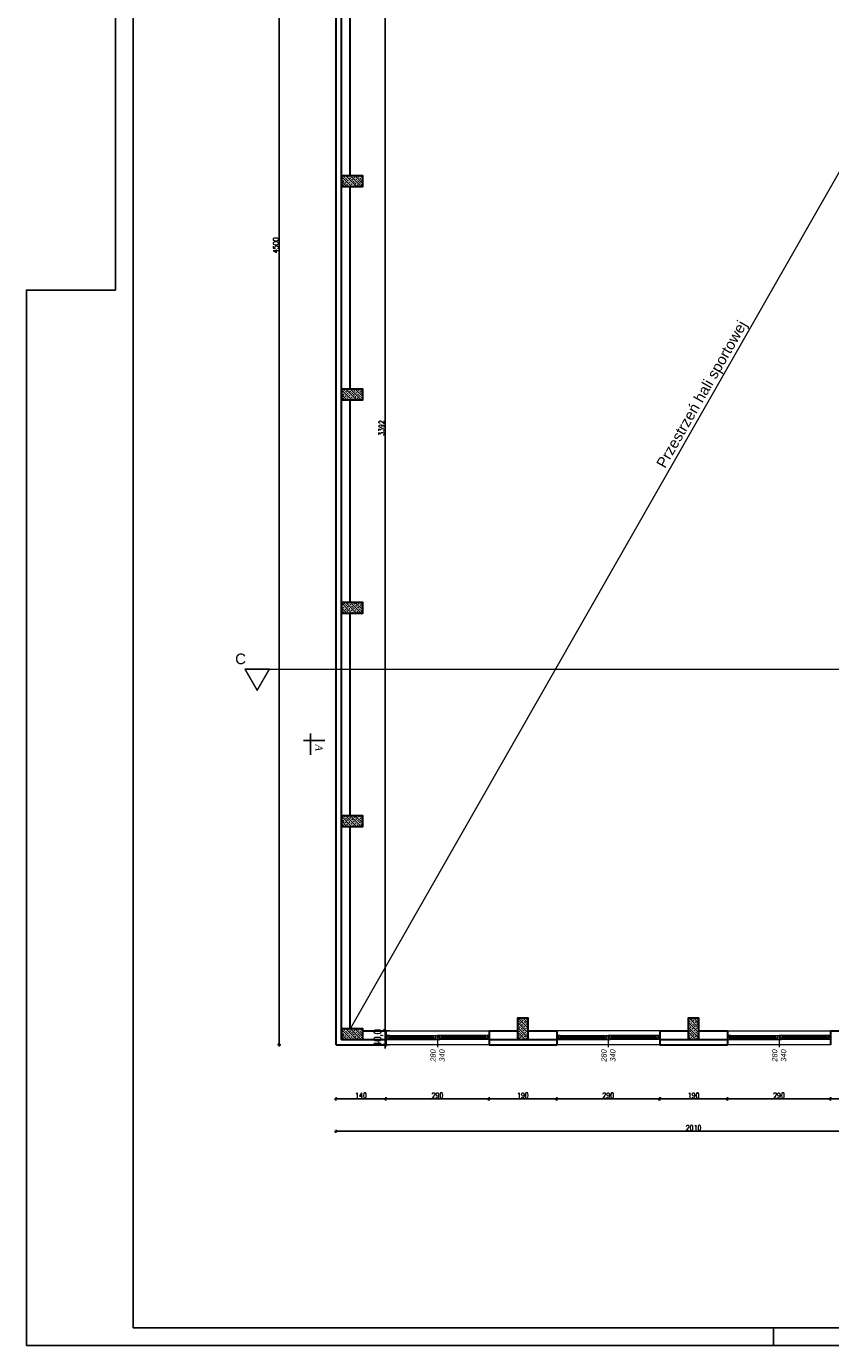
# Model space of a CAD drawing. Header units: millimetres. Extents: x 64838 to 107664, y -36848 to 0.
# Tile 75 of 109: x 85526 to 87787, y -32831 to -29119. Entities that reach past the tile are written whole.
import ezdxf

# ---------------------------------------------------------------- set-up
doc = ezdxf.new("R2010")
doc.units = ezdxf.units.MM
doc.layers.get('Defpoints').update_dxf_attribs({"color": 30})
doc.layers.add('e-cad_opisy', color=7, linetype='Continuous')
for name, color, linetype, lineweight in [('J opisy', 7, 'Continuous', 9), ('J stolarka_okna', 144, 'Continuous', 0), ('J wymiary', 1, 'Continuous', 9), ('OPIS', 7, 'Continuous', 5), ('sciany', 252, 'Continuous', 30)]:
    doc.layers.add(name, color=color, linetype=linetype, lineweight=lineweight)
doc.styles.add('ADESK2', font='simplex', dxfattribs={"width": 0.7})
doc.styles.add('e-cad_1', font='simplex.shx', dxfattribs={"width": 0.8})
doc.styles.get("Standard").update_dxf_attribs({"font": 'arial.ttf'})
doc.dimstyles.new('1-100', dxfattribs={"dimscale": 1.5, "dimtxt": 10, "dimasz": 2, "dimexe": 1, "dimexo": 1, "dimgap": 1.5, "dimtad": 1, "dimdec": 0, "dimrnd": 0.5, "dimdsep": 46, "dimtxsty": 'ADESK2', "dimblk": 'wymiar', "dimcen": -1, "dimdle": 5, "dimse1": 1, "dimse2": 1, "dimclrd": 256, "dimclre": 256, "dimclrt": 256, "dimadec": 0, "dimazin": 0, "dimtfac": 1, "dimtdec": 0, "dimtix": 1, "dimtmove": 0, "dimatfit": 3, "dimfxl": 20, "dimfxlon": 1, "dimtolj": 1, "dimtzin": 0, "dimarcsym": 0})
doc.dimstyles.new('e-cad_1_100_[cm]', dxfattribs={"dimscale": 10, "dimtxt": 2, "dimasz": 1, "dimexe": 1.25, "dimexo": 0.625, "dimtad": 1, "dimdec": 1, "dimrnd": 0.1, "dimzin": 1, "dimtxsty": 'e-cad_1', "dimblk": 'ARCHTICK', "dimcen": 2.5, "dimdle": 5, "dimclrd": 256, "dimclre": 256, "dimclrt": 7, "dimadec": 0, "dimazin": 0, "dimtfac": 1, "dimtix": 1, "dimtmove": 0, "dimatfit": 3, "dimfxl": 20, "dimfxlon": 1, "dimarcsym": 0})

# ---------------------------------------------------------------- blocks, each defined once
blk = doc.blocks.new('A1_poziom')
at = {"ltscale": 0.8}
blk.add_line((210, 0), (210, 5), dxfattribs=at)
for points in [[(0, 0), (0, 297), (25, 297), (25, 594), (841, 594), (841, 0)], [(30, 5), (836, 5), (836, 589), (30, 589)]]:
    blk.add_lwpolyline(points, close=True)
blk = doc.blocks.new('wymiar')
for p, q in [((1.5, 0), (-1.5, 0)), ((1.1, 1.1), (-1.1, -1.1)), ((0, 1.5), (0, -1.5))]:
    blk.add_line(p, q)
blk = doc.blocks.new('*D1392')
at = {"layer": 'Defpoints', "color": 0, "ltscale": 4}
for p in [(86495.7, -28553), (86487.1, -31945), (86534, -31945)]:
    blk.add_point(p, dxfattribs=at)
at = {"layer": 'J wymiary', "lineweight": -2}
blk.add_line((86534, -28556), (86534, -31942), dxfattribs=at)
at = {"layer": 'J wymiary', "lineweight": -2, "ltscale": 4, "xscale": 3, "yscale": 3, "zscale": 3}
for p, rotation in [((86534, -28553), 90), ((86534, -31945), 270)]:
    blk.add_blockref('wymiar', p, dxfattribs=dict(at, rotation=rotation))
at = {"layer": 'J wymiary', "ltscale": 4, "insert": (86524.3, -30249), "char_height": 15, "attachment_point": 5, "rotation": 90, "style": 'ADESK2'}
blk.add_mtext('\\A1;3392', dxfattribs=at)
blk = doc.blocks.new('_ArchTick')
at = {"color": 0, "linetype": 'ByBlock', "const_width": 0.15}
blk.add_lwpolyline([(-0.5, -0.5), (0.5, 0.5)], dxfattribs=at)
blk = doc.blocks.new('*D1393')
at = {"layer": 'Defpoints', "color": 0, "ltscale": 4}
for p in [(86487.1, -31945), (86482.5, -31985), (86534, -31985)]:
    blk.add_point(p, dxfattribs=at)
at = {"layer": 'OPIS', "lineweight": -2, "ltscale": 4}
for p, q in [((86493.3, -31945), (86546.5, -31945)), ((86534, -31945), (86534, -31935)), ((86534, -31945), (86534, -31985)), ((86488.8, -31985), (86546.5, -31985)), ((86534, -31985), (86534, -31995))]:
    blk.add_line(p, q, dxfattribs=at)
at = {"layer": 'OPIS', "lineweight": -2, "ltscale": 4, "xscale": 10, "yscale": 10, "zscale": 10}
for p, rotation in [((86534, -31945), 270), ((86534, -31985), 90)]:
    blk.add_blockref('_ArchTick', p, dxfattribs=dict(at, rotation=rotation))
at = {"layer": 'OPIS', "color": 7, "ltscale": 4, "insert": (86515.9, -31965), "char_height": 20, "attachment_point": 5, "rotation": 90, "style": 'e-cad_1'}
blk.add_mtext('40,0', dxfattribs=at)
blk = doc.blocks.new('*D1517')
at = {"layer": 'Defpoints', "color": 0, "ltscale": 4}
for p in [(92486.3, -27167.6), (86396.3, -27485), (92486.3, -29537.5)]:
    blk.add_point(p, dxfattribs=at)
at = {"layer": 'J wymiary', "lineweight": -2}
blk.add_line((86399.3, -27167.6), (92483.3, -27167.6), dxfattribs=at)
at = {"layer": 'J wymiary', "lineweight": -2, "ltscale": 4, "xscale": 3, "yscale": 3, "zscale": 3, "rotation": 180}
blk.add_blockref('wymiar', (86396.3, -27167.6), dxfattribs=at)
at = {"layer": 'J wymiary', "lineweight": -2, "ltscale": 4, "xscale": 3, "yscale": 3, "zscale": 3}
blk.add_blockref('wymiar', (92486.3, -27167.6), dxfattribs=at)
at = {"layer": 'J wymiary', "ltscale": 4, "insert": (89441.3, -27157.9), "char_height": 15, "attachment_point": 5, "style": 'ADESK2'}
blk.add_mtext('\\A1;6090', dxfattribs=at)
blk = doc.blocks.new('*D1541')
at = {"layer": 'Defpoints', "color": 0, "ltscale": 4}
for p in [(86396.3, -31985), (86536.4, -31985), (86536.4, -32136.8)]:
    blk.add_point(p, dxfattribs=at)
at = {"layer": 'J wymiary', "lineweight": -2}
blk.add_line((86399.3, -32136.8), (86533.4, -32136.8), dxfattribs=at)
at = {"layer": 'J wymiary', "lineweight": -2, "ltscale": 4, "xscale": 3, "yscale": 3, "zscale": 3, "rotation": 180}
blk.add_blockref('wymiar', (86396.3, -32136.8), dxfattribs=at)
at = {"layer": 'J wymiary', "lineweight": -2, "ltscale": 4, "xscale": 3, "yscale": 3, "zscale": 3}
blk.add_blockref('wymiar', (86536.4, -32136.8), dxfattribs=at)
at = {"layer": 'J wymiary', "ltscale": 4, "insert": (86466.3, -32127), "char_height": 15, "attachment_point": 5, "style": 'ADESK2'}
blk.add_mtext('\\A1;140', dxfattribs=at)
blk = doc.blocks.new('*D1542')
at = {"layer": 'Defpoints', "color": 0, "ltscale": 4}
for p in [(86536.4, -31985), (86826.4, -31977.2), (86826.4, -32136.8)]:
    blk.add_point(p, dxfattribs=at)
at = {"layer": 'J wymiary', "lineweight": -2}
blk.add_line((86539.4, -32136.8), (86823.4, -32136.8), dxfattribs=at)
at = {"layer": 'J wymiary', "lineweight": -2, "ltscale": 4, "xscale": 3, "yscale": 3, "zscale": 3, "rotation": 180}
blk.add_blockref('wymiar', (86536.4, -32136.8), dxfattribs=at)
at = {"layer": 'J wymiary', "lineweight": -2, "ltscale": 4, "xscale": 3, "yscale": 3, "zscale": 3}
blk.add_blockref('wymiar', (86826.4, -32136.8), dxfattribs=at)
at = {"layer": 'J wymiary', "ltscale": 4, "insert": (86681.4, -32127), "char_height": 15, "attachment_point": 5, "style": 'ADESK2'}
blk.add_mtext('\\A1;290', dxfattribs=at)
blk = doc.blocks.new('*D1543')
at = {"layer": 'Defpoints', "color": 0, "ltscale": 4}
for p in [(86826.4, -31977.2), (87016.5, -31976.9), (87016.5, -32136.8)]:
    blk.add_point(p, dxfattribs=at)
at = {"layer": 'J wymiary', "lineweight": -2}
blk.add_line((86829.4, -32136.8), (87013.5, -32136.8), dxfattribs=at)
at = {"layer": 'J wymiary', "lineweight": -2, "ltscale": 4, "xscale": 3, "yscale": 3, "zscale": 3, "rotation": 180}
blk.add_blockref('wymiar', (86826.4, -32136.8), dxfattribs=at)
at = {"layer": 'J wymiary', "lineweight": -2, "ltscale": 4, "xscale": 3, "yscale": 3, "zscale": 3}
blk.add_blockref('wymiar', (87016.5, -32136.8), dxfattribs=at)
at = {"layer": 'J wymiary', "ltscale": 4, "insert": (86921.4, -32127), "char_height": 15, "attachment_point": 5, "style": 'ADESK2'}
blk.add_mtext('\\A1;190', dxfattribs=at)
blk = doc.blocks.new('*D1544')
at = {"layer": 'Defpoints', "color": 0, "ltscale": 4}
for p in [(87016.5, -31976.9), (87306.5, -31977.2), (87306.5, -32136.8)]:
    blk.add_point(p, dxfattribs=at)
at = {"layer": 'J wymiary', "lineweight": -2}
blk.add_line((87019.5, -32136.8), (87303.5, -32136.8), dxfattribs=at)
at = {"layer": 'J wymiary', "lineweight": -2, "ltscale": 4, "xscale": 3, "yscale": 3, "zscale": 3, "rotation": 180}
blk.add_blockref('wymiar', (87016.5, -32136.8), dxfattribs=at)
at = {"layer": 'J wymiary', "lineweight": -2, "ltscale": 4, "xscale": 3, "yscale": 3, "zscale": 3}
blk.add_blockref('wymiar', (87306.5, -32136.8), dxfattribs=at)
at = {"layer": 'J wymiary', "ltscale": 4, "insert": (87161.5, -32127), "char_height": 15, "attachment_point": 5, "style": 'ADESK2'}
blk.add_mtext('\\A1;290', dxfattribs=at)
blk = doc.blocks.new('*D1545')
at = {"layer": 'Defpoints', "color": 0, "ltscale": 4}
for p in [(87306.5, -31977.2), (87496.5, -31975), (87496.5, -32136.8)]:
    blk.add_point(p, dxfattribs=at)
at = {"layer": 'J wymiary', "lineweight": -2}
blk.add_line((87309.5, -32136.8), (87493.5, -32136.8), dxfattribs=at)
at = {"layer": 'J wymiary', "lineweight": -2, "ltscale": 4, "xscale": 3, "yscale": 3, "zscale": 3, "rotation": 180}
blk.add_blockref('wymiar', (87306.5, -32136.8), dxfattribs=at)
at = {"layer": 'J wymiary', "lineweight": -2, "ltscale": 4, "xscale": 3, "yscale": 3, "zscale": 3}
blk.add_blockref('wymiar', (87496.5, -32136.8), dxfattribs=at)
at = {"layer": 'J wymiary', "ltscale": 4, "insert": (87401.5, -32127), "char_height": 15, "attachment_point": 5, "style": 'ADESK2'}
blk.add_mtext('\\A1;190', dxfattribs=at)
blk = doc.blocks.new('*D1546')
at = {"layer": 'Defpoints', "color": 0, "ltscale": 4}
for p in [(87496.5, -31975), (87786.5, -31978.9), (87786.5, -32136.8)]:
    blk.add_point(p, dxfattribs=at)
at = {"layer": 'J wymiary', "lineweight": -2}
blk.add_line((87499.5, -32136.8), (87783.5, -32136.8), dxfattribs=at)
at = {"layer": 'J wymiary', "lineweight": -2, "ltscale": 4, "xscale": 3, "yscale": 3, "zscale": 3, "rotation": 180}
blk.add_blockref('wymiar', (87496.5, -32136.8), dxfattribs=at)
at = {"layer": 'J wymiary', "lineweight": -2, "ltscale": 4, "xscale": 3, "yscale": 3, "zscale": 3}
blk.add_blockref('wymiar', (87786.5, -32136.8), dxfattribs=at)
at = {"layer": 'J wymiary', "ltscale": 4, "insert": (87641.5, -32127), "char_height": 15, "attachment_point": 5, "style": 'ADESK2'}
blk.add_mtext('\\A1;290', dxfattribs=at)
blk = doc.blocks.new('*D1547')
at = {"layer": 'Defpoints', "color": 0, "ltscale": 4}
for p in [(87786.5, -31978.9), (87976.5, -31977.7), (87976.5, -32136.8)]:
    blk.add_point(p, dxfattribs=at)
at = {"layer": 'J wymiary', "lineweight": -2}
blk.add_line((87789.5, -32136.8), (87973.5, -32136.8), dxfattribs=at)
at = {"layer": 'J wymiary', "lineweight": -2, "ltscale": 4, "xscale": 3, "yscale": 3, "zscale": 3, "rotation": 180}
blk.add_blockref('wymiar', (87786.5, -32136.8), dxfattribs=at)
at = {"layer": 'J wymiary', "lineweight": -2, "ltscale": 4, "xscale": 3, "yscale": 3, "zscale": 3}
blk.add_blockref('wymiar', (87976.5, -32136.8), dxfattribs=at)
at = {"layer": 'J wymiary', "ltscale": 4, "insert": (87881.5, -32127), "char_height": 15, "attachment_point": 5, "style": 'ADESK2'}
blk.add_mtext('\\A1;190', dxfattribs=at)
blk = doc.blocks.new('*D1550')
at = {"layer": 'Defpoints', "color": 0, "ltscale": 4}
for p in [(86396.3, -31985), (88406.3, -31985), (88406.3, -32228)]:
    blk.add_point(p, dxfattribs=at)
at = {"layer": 'J wymiary', "lineweight": -2}
blk.add_line((86399.3, -32228), (88403.3, -32228), dxfattribs=at)
at = {"layer": 'J wymiary', "lineweight": -2, "ltscale": 4, "xscale": 3, "yscale": 3, "zscale": 3, "rotation": 180}
blk.add_blockref('wymiar', (86396.3, -32228), dxfattribs=at)
at = {"layer": 'J wymiary', "lineweight": -2, "ltscale": 4, "xscale": 3, "yscale": 3, "zscale": 3}
blk.add_blockref('wymiar', (88406.3, -32228), dxfattribs=at)
at = {"layer": 'J wymiary', "ltscale": 4, "insert": (87401.3, -32218.2), "char_height": 15, "attachment_point": 5, "style": 'ADESK2'}
blk.add_mtext('\\A1;2010', dxfattribs=at)
blk = doc.blocks.new('*D1551')
at = {"layer": 'Defpoints', "color": 0, "ltscale": 4}
for p in [(86236.3, -27485), (86396.3, -27485), (86396.3, -31985)]:
    blk.add_point(p, dxfattribs=at)
at = {"layer": 'J wymiary', "lineweight": -2}
blk.add_line((86236.3, -31982), (86236.3, -27488), dxfattribs=at)
at = {"layer": 'J wymiary', "lineweight": -2, "ltscale": 4, "xscale": 3, "yscale": 3, "zscale": 3}
for p, rotation in [((86236.3, -27485), 90), ((86236.3, -31985), 270)]:
    blk.add_blockref('wymiar', p, dxfattribs=dict(at, rotation=rotation))
at = {"layer": 'J wymiary', "ltscale": 4, "insert": (86226.6, -29735), "char_height": 15, "attachment_point": 5, "rotation": 90, "style": 'ADESK2'}
blk.add_mtext('\\A1;4500', dxfattribs=at)

msp = doc.modelspace()

# ---------------------------------------------------------------- hatches: boundary and pattern name
at = {"layer": 'J opisy'}
h = msp.add_hatch(dxfattribs=at)
h.set_pattern_fill('ANSI33', color=256, scale=1.5, angle=90, style=0)
h.set_pattern_definition([(135, (92891.987, 28757.007), (-6.7351921, -6.7351921), []), (135, (92891.987, 28763.743), (-6.7351921, -6.7351921), [4.7625, -2.38125])])
h.paths.add_polyline_path([(86446.27, -29539.98), (86411.27, -29539.98), (86411.27, -29569.98), (86446.27, -29569.98), (86471.27, -29569.98), (86471.27, -29539.98)])
h = msp.add_hatch(dxfattribs=at)
h.set_pattern_fill('ANSI33', color=256, scale=1.5, angle=90, style=0)
h.set_pattern_definition([(135, (92891.987, 28157.007), (-6.7351921, -6.7351921), []), (135, (92891.987, 28163.743), (-6.7351921, -6.7351921), [4.7625, -2.38125])])
h.paths.add_polyline_path([(86446.27, -30139.98), (86411.27, -30139.98), (86411.27, -30169.98), (86446.27, -30169.98), (86471.27, -30169.98), (86471.27, -30139.98)])
h = msp.add_hatch(dxfattribs=at)
h.set_pattern_fill('ANSI33', color=256, scale=1.5, angle=90, style=0)
h.set_pattern_definition([(135, (92891.987, 27557.007), (-6.7351921, -6.7351921), []), (135, (92891.987, 27563.743), (-6.7351921, -6.7351921), [4.7625, -2.38125])])
h.paths.add_polyline_path([(86446.27, -30739.98), (86411.27, -30739.98), (86411.27, -30769.98), (86446.27, -30769.98), (86471.27, -30769.98), (86471.27, -30739.98)])
h = msp.add_hatch(dxfattribs=at)
h.set_pattern_fill('ANSI33', color=256, scale=1.5, angle=90, style=0)
h.set_pattern_definition([(135, (92891.987, 26957.007), (-6.7351921, -6.7351921), []), (135, (92891.987, 26963.743), (-6.7351921, -6.7351921), [4.7625, -2.38125])])
h.paths.add_polyline_path([(86446.27, -31339.98), (86411.27, -31339.98), (86411.27, -31369.98), (86446.27, -31369.98), (86471.27, -31369.98), (86471.27, -31339.98)])
h = msp.add_hatch(dxfattribs=at)
h.set_pattern_fill('ANSI33', color=256, scale=1.5, angle=90, style=0)
h.set_pattern_definition([(135, (94811.987, 29357.007), (-6.7351921, -6.7351921), []), (135, (94811.987, 29363.743), (-6.7351921, -6.7351921), [4.7625, -2.38125])])
h.paths.add_polyline_path([(86936.27, -31909.98), (86906.27, -31909.98), (86906.27, -31944.98), (86906.27, -31969.98), (86936.27, -31969.98), (86936.27, -31944.98)])
h = msp.add_hatch(dxfattribs=at)
h.set_pattern_fill('ANSI33', color=256, scale=1.5, angle=90, style=0)
h.set_pattern_definition([(135, (95291.987, 29357.007), (-6.7351921, -6.7351921), []), (135, (95291.987, 29363.743), (-6.7351921, -6.7351921), [4.7625, -2.38125])])
h.paths.add_polyline_path([(87416.27, -31909.98), (87386.27, -31909.98), (87386.27, -31944.98), (87386.27, -31969.98), (87416.27, -31969.98), (87416.27, -31944.98)])
h = msp.add_hatch(dxfattribs=at)
h.set_pattern_fill('ANSI33', color=256, scale=1.5, angle=90, style=0)
h.set_pattern_definition([(135, (92891.987, 26357.007), (-6.7351921, -6.7351921), []), (135, (92891.987, 26363.743), (-6.7351921, -6.7351921), [4.7625, -2.38125])])
h.paths.add_polyline_path([(86446.27, -31939.98), (86411.27, -31939.98), (86411.27, -31969.98), (86446.27, -31969.98), (86471.27, -31969.98), (86471.27, -31939.98)])

# ---------------------------------------------------------------- linework, layer by layer
for p, q in [((86304.77, -31128.57), (86364.77, -31128.57)), ((86324.77, -31168.57), (86324.77, -31108.57))]:
    msp.add_line(p, q)
at = {"layer": 'J opisy', "linetype": 'Continuous', "lineweight": 9}
for p, q in [((86681.38, -31969.98), (86681.38, -32032.15)), ((87161.5, -31969.98), (87161.5, -32032.15)), ((87641.5, -31969.98), (87641.5, -32032.15))]:
    msp.add_line(p, q, dxfattribs=at)
at = {"layer": 'J stolarka_okna'}
for p, q in [((86536.38, -31944.98), (86826.38, -31944.98)), ((87306.5, -31944.98), (87016.5, -31944.98)), ((87496.5, -31944.98), (87786.5, -31944.98)), ((86826.38, -31984.98), (86536.38, -31984.98)), ((87306.5, -31984.98), (87016.5, -31984.98)), ((87786.5, -31984.98), (87496.5, -31984.98))]:
    msp.add_line(p, q, dxfattribs=at)
at = {"layer": 'J stolarka_okna', "linetype": 'Continuous', "lineweight": 9}
for p, q in [((86536.38, -31957.98), (86681.38, -31957.98)), ((86826.38, -31957.98), (86681.38, -31957.98)), ((87016.5, -31957.98), (87161.5, -31957.98)), ((87306.5, -31957.98), (87161.5, -31957.98)), ((87496.5, -31957.98), (87641.5, -31957.98)), ((87786.5, -31957.98), (87641.5, -31957.98)), ((86536.38, -31969.98), (86681.38, -31969.98)), ((86546.38, -31961.98), (86671.38, -31961.98)), ((86546.38, -31965.98), (86671.38, -31965.98)), ((86826.38, -31969.98), (86681.38, -31969.98)), ((86816.38, -31961.98), (86691.38, -31961.98)), ((86816.38, -31965.98), (86691.38, -31965.98)), ((87016.5, -31969.98), (87161.5, -31969.98)), ((87026.5, -31961.98), (87151.5, -31961.98)), ((87026.5, -31965.98), (87151.5, -31965.98)), ((87306.5, -31969.98), (87161.5, -31969.98)), ((87296.5, -31961.98), (87171.5, -31961.98)), ((87296.5, -31965.98), (87171.5, -31965.98)), ((87496.5, -31969.98), (87641.5, -31969.98)), ((87506.5, -31961.98), (87631.5, -31961.98)), ((87506.5, -31965.98), (87631.5, -31965.98)), ((87786.5, -31969.98), (87641.5, -31969.98)), ((87776.5, -31961.98), (87651.5, -31961.98)), ((87776.5, -31965.98), (87651.5, -31965.98))]:
    msp.add_line(p, q, dxfattribs=at)
for points in [[(86540.88, -31957.98), (86536.38, -31957.98), (86536.38, -31969.98), (86543.13, -31969.98), (86543.13, -31965.98), (86540.88, -31965.98)], [(86546.38, -31957.98), (86540.88, -31957.98), (86540.88, -31965.98), (86546.38, -31965.98)], [(86671.38, -31957.98), (86676.88, -31957.98), (86676.88, -31965.98), (86671.38, -31965.98)], [(86676.88, -31957.98), (86681.38, -31957.98), (86681.38, -31969.98), (86674.63, -31969.98), (86674.63, -31965.98), (86676.88, -31965.98)], [(86685.88, -31957.98), (86681.38, -31957.98), (86681.38, -31969.98), (86688.13, -31969.98), (86688.13, -31965.98), (86685.88, -31965.98)], [(86691.38, -31957.98), (86685.88, -31957.98), (86685.88, -31965.98), (86691.38, -31965.98)], [(86816.38, -31957.98), (86821.88, -31957.98), (86821.88, -31965.98), (86816.38, -31965.98)], [(86821.88, -31957.98), (86826.38, -31957.98), (86826.38, -31969.98), (86819.63, -31969.98), (86819.63, -31965.98), (86821.88, -31965.98)], [(87021, -31957.98), (87016.5, -31957.98), (87016.5, -31969.98), (87023.25, -31969.98), (87023.25, -31965.98), (87021, -31965.98)], [(87026.5, -31957.98), (87021, -31957.98), (87021, -31965.98), (87026.5, -31965.98)], [(87151.5, -31957.98), (87157, -31957.98), (87157, -31965.98), (87151.5, -31965.98)], [(87157, -31957.98), (87161.5, -31957.98), (87161.5, -31969.98), (87154.75, -31969.98), (87154.75, -31965.98), (87157, -31965.98)], [(87166, -31957.98), (87161.5, -31957.98), (87161.5, -31969.98), (87168.25, -31969.98), (87168.25, -31965.98), (87166, -31965.98)], [(87171.5, -31957.98), (87166, -31957.98), (87166, -31965.98), (87171.5, -31965.98)], [(87296.5, -31957.98), (87302, -31957.98), (87302, -31965.98), (87296.5, -31965.98)], [(87302, -31957.98), (87306.5, -31957.98), (87306.5, -31969.98), (87299.75, -31969.98), (87299.75, -31965.98), (87302, -31965.98)], [(87501, -31957.98), (87496.5, -31957.98), (87496.5, -31969.98), (87503.25, -31969.98), (87503.25, -31965.98), (87501, -31965.98)], [(87506.5, -31957.98), (87501, -31957.98), (87501, -31965.98), (87506.5, -31965.98)], [(87631.5, -31957.98), (87637, -31957.98), (87637, -31965.98), (87631.5, -31965.98)], [(87637, -31957.98), (87641.5, -31957.98), (87641.5, -31969.98), (87634.75, -31969.98), (87634.75, -31965.98), (87637, -31965.98)], [(87646, -31957.98), (87641.5, -31957.98), (87641.5, -31969.98), (87648.25, -31969.98), (87648.25, -31965.98), (87646, -31965.98)], [(87651.5, -31957.98), (87646, -31957.98), (87646, -31965.98), (87651.5, -31965.98)], [(87776.5, -31957.98), (87782, -31957.98), (87782, -31965.98), (87776.5, -31965.98)], [(87782, -31957.98), (87786.5, -31957.98), (87786.5, -31969.98), (87779.75, -31969.98), (87779.75, -31965.98), (87782, -31965.98)]]:
    msp.add_lwpolyline(points, close=True, dxfattribs=at)
at = {"layer": 'OPIS', "ltscale": 4}
msp.add_line((88366.27, -28552.98), (86436.27, -31939.98), dxfattribs=at)
at = {"layer": 'OPIS'}
msp.add_line((86140.09, -30927.97), (88632.92, -30927.97), dxfattribs=at)
msp.add_lwpolyline([(86174.73, -30987.97), (86209.37, -30927.97), (86140.09, -30927.97)], close=True, dxfattribs=at)
at = {"layer": 'sciany'}
for p, q in [((86396.27, -31984.98), (86396.27, -27484.98)), ((86411.27, -31969.98), (86411.27, -27499.98)), ((86436.27, -29539.98), (86436.27, -28969.98)), ((86436.27, -30139.98), (86436.27, -29569.98)), ((86436.27, -30739.98), (86436.27, -30169.98)), ((86436.27, -31339.98), (86436.27, -30769.98)), ((86436.27, -31939.98), (86436.27, -31369.98)), ((86471.27, -31944.98), (86536.38, -31944.98)), ((86536.38, -31944.98), (86536.38, -31984.98)), ((86826.38, -31944.98), (86906.27, -31944.98)), ((86826.38, -31944.98), (86826.38, -31984.98)), ((86936.27, -31944.98), (87016.5, -31944.98)), ((87016.5, -31944.98), (87016.5, -31984.98)), ((87306.5, -31944.98), (87386.27, -31944.98)), ((87306.5, -31944.98), (87306.5, -31984.98)), ((87416.27, -31944.98), (87496.5, -31944.98)), ((87496.5, -31944.98), (87496.5, -31984.98)), ((87786.5, -31944.98), (87866.27, -31944.98)), ((87786.5, -31944.98), (87786.5, -31984.98)), ((86396.27, -31984.98), (86536.38, -31984.98)), ((86421.27, -31969.98), (86536.38, -31969.98)), ((86826.38, -31969.98), (87016.5, -31969.98)), ((86826.38, -31984.98), (87016.5, -31984.98)), ((87306.5, -31969.98), (87496.5, -31969.98)), ((87306.5, -31984.98), (87496.5, -31984.98))]:
    msp.add_line(p, q, dxfattribs=at)
for points in [[(86411.27, -29539.98), (86411.27, -29569.98), (86471.27, -29569.98), (86471.27, -29539.98)], [(86411.27, -30139.98), (86411.27, -30169.98), (86471.27, -30169.98), (86471.27, -30139.98)], [(86411.27, -30739.98), (86411.27, -30769.98), (86471.27, -30769.98), (86471.27, -30739.98)], [(86411.27, -31339.98), (86411.27, -31369.98), (86471.27, -31369.98), (86471.27, -31339.98)], [(86906.27, -31969.98), (86936.27, -31969.98), (86936.27, -31909.98), (86906.27, -31909.98)], [(87386.27, -31969.98), (87416.27, -31969.98), (87416.27, -31909.98), (87386.27, -31909.98)], [(86411.27, -31939.98), (86411.27, -31969.98), (86471.27, -31969.98), (86471.27, -31939.98)]]:
    msp.add_lwpolyline(points, close=True, dxfattribs=at)

# ---------------------------------------------------------------- block references
at = {"layer": 'e-cad_opisy', "ltscale": 4, "xscale": 10, "yscale": 10, "zscale": 10}
msp.add_blockref('A1_poziom', (85525.87, -32831.02), dxfattribs=at)

# ---------------------------------------------------------------- texts
at = {"insert": (86348.26, -31148.65), "char_height": 20, "width": 195.9081, "attachment_point": 5, "rotation": 270}
msp.add_mtext('{\\fTimes New Roman|b0|i1|c238|p18;A}', dxfattribs=at)
at = {"layer": 'OPIS', "insert": (87330.05, -30327.42, 0), "char_height": 30, "width": 862.7286, "attachment_point": 5, "rotation": 60.32439}
msp.add_mtext('\\pxqr;{\\C7;Przestrzeń hali sportowej}', dxfattribs=at)
at = {"layer": 'OPIS', "insert": (86127.93, -30898.91), "char_height": 30, "width": 162.4495, "attachment_point": 5}
msp.add_mtext('C', dxfattribs=at)

# ---------------------------------------------------------------- dimensions: what is measured, and where the dimension line sits
at = {"layer": 'J wymiary'}
for base, p1, p2, picture, middle in [((92486.27, -27167.63), (86396.27, -27484.98), (92486.27, -29537.48), '*D1517', (89441.27, -27157.88)), ((86536.38, -32136.8), (86396.27, -31984.98), (86536.38, -31984.98), '*D1541', (86466.33, -32127.05)), ((87016.5, -32136.8), (86826.38, -31977.19), (87016.5, -31976.95), '*D1543', (86921.44, -32127.05)), ((87496.5, -32136.8), (87306.5, -31977.19), (87496.5, -31975.02), '*D1545', (87401.5, -32127.05)), ((87976.5, -32136.8), (87786.5, -31978.88), (87976.5, -31977.67), '*D1547', (87881.5, -32127.05))]:
    dim = msp.add_linear_dim(base=base, p1=p1, p2=p2, dimstyle='1-100', override={"dimblk": 'wymiar'}, dxfattribs=at)
    dim.commit()
    dim.dimension.update_dxf_attribs({"geometry": picture, "text_midpoint": middle})
for base, p1, p2, picture, middle in [((86236.34, -27484.98), (86396.27, -31984.98), (86396.27, -27484.98), '*D1551', (86226.59, -29734.98)), ((86534.02, -31944.98), (86495.71, -28552.98), (86487.07, -31944.98), '*D1392', (86524.27, -30248.98))]:
    dim = msp.add_linear_dim(base=base, p1=p1, p2=p2, angle=90, dimstyle='1-100', override={"dimblk": 'wymiar'}, dxfattribs=at)
    dim.commit()
    dim.dimension.update_dxf_attribs({"geometry": picture, "text_midpoint": middle})
at = {"layer": 'OPIS', "ltscale": 4}
dim = msp.add_linear_dim(base=(86534.02, -31984.98), p1=(86487.07, -31944.98), p2=(86482.51, -31984.98), angle=90, dimstyle='e-cad_1_100_[cm]', override={"dimtmove": 1}, dxfattribs=at)
dim.commit()
dim.dimension.update_dxf_attribs({"geometry": '*D1393', "text_midpoint": (86515.86, -31964.98)})

# ---------------------------------------------------------------- next in the draw order: texts
at = {"layer": 'J opisy', "char_height": 15, "width": 30.2063, "attachment_point": 5, "rotation": 90, "bg_fill": 2}
for insert in [(86681.76, -32014.79), (87161.88, -32014.79), (87641.88, -32014.79)]:
    msp.add_mtext('{\\fArial|b0|i1|c238|p18;280\\P340}', dxfattribs=dict(at, insert=insert))

# ---------------------------------------------------------------- next in the draw order: dimensions: what is measured, and where the dimension line sits
at = {"layer": 'J wymiary'}
for base, p1, p2, picture, middle in [((88406.27, -32227.95), (86396.27, -31984.98), (88406.27, -31984.98), '*D1550', (87401.27, -32218.2)), ((86826.38, -32136.8), (86536.38, -31984.98), (86826.38, -31977.19), '*D1542', (86681.38, -32127.05)), ((87306.5, -32136.8), (87016.5, -31976.95), (87306.5, -31977.19), '*D1544', (87161.5, -32127.05)), ((87786.5, -32136.8), (87496.5, -31975.02), (87786.5, -31978.88), '*D1546', (87641.5, -32127.05))]:
    dim = msp.add_linear_dim(base=base, p1=p1, p2=p2, dimstyle='1-100', override={"dimblk": 'wymiar'}, dxfattribs=at)
    dim.commit()
    dim.dimension.update_dxf_attribs({"geometry": picture, "text_midpoint": middle})

doc.saveas('drawing.dxf')
